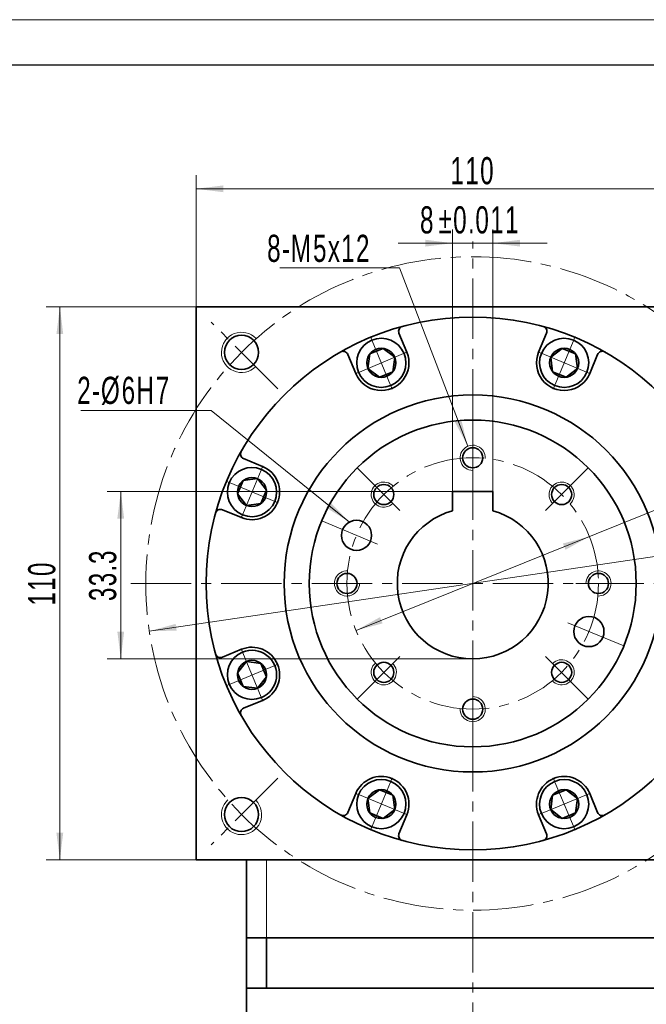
# Model space of a CAD drawing. Header units: millimetres. Extents: x -423 to 339, y -173 to 406.
# Tile 4 of 5: x -61 to 64, y 169 to 365. Entities that reach past the tile are written whole.
import ezdxf

# ---------------------------------------------------------------- set-up
doc = ezdxf.new("R2010")
doc.units = ezdxf.units.MM
doc.set_wipeout_variables(frame=1)
doc.linetypes.add('点画线', pattern=[18, 12, -2, 2, -2])
doc.layers.get('0').update_dxf_attribs({"lineweight": 35})
for name, color, linetype, lineweight in [('7标注层', 4, 'Continuous', 18), ('EB0', 7, 'Continuous', 35), ('中心线层', 1, '点画线', 18), ('图框_外框线', 7, 'Continuous', 18), ('尺寸线层', 3, 'Continuous', 18), ('粗实线层', 7, 'Continuous', 35)]:
    doc.layers.add(name, color=color, linetype=linetype, lineweight=lineweight)
doc.styles.add('标准', font='txt', dxfattribs={"width": 0.667})
doc.dimstyles.new('a4-1-1', dxfattribs={"dimtxt": 3, "dimasz": 3, "dimexe": 1.5, "dimexo": 0, "dimgap": 0.5, "dimtad": 1, "dimdec": 3, "dimdsep": 46, "dimtxsty": '标准', "dimblk": '_CAXARROW', "dimcen": 0, "dimdle": 6, "dimazin": 2, "dimtfac": 0.707107, "dimtdec": 3, "dimtix": 1, "dimtmove": 2, "dimatfit": 3, "dimfxl": 0, "dimfrac": 2, "dimtolj": 1, "dimarcsym": 0})

# ---------------------------------------------------------------- blocks, each defined once
blk = doc.blocks.new('*X23')
at = {"layer": '尺寸线层', "linetype": 'Continuous'}
for points in [[(-25.79, 331.56), (-20.39, 332.23), (-20.39, 330.88)], [(84.21, 331.56), (78.81, 332.23), (78.81, 330.88)]]:
    blk.add_hatch(color=0, dxfattribs=at).paths.add_polyline_path(points, flags=0)
at = {"layer": '尺寸线层', "color": 0, "linetype": 'Continuous'}
for p, q in [((-25.79, 308.06), (-25.79, 334.26)), ((84.21, 308.06), (84.21, 334.26)), ((-25.79, 331.56), (84.21, 331.56))]:
    blk.add_line(p, q, dxfattribs=at)
at = {"layer": '尺寸线层', "color": 0, "insert": (29.21, 335.13), "char_height": 5.4, "width": 14.3527, "attachment_point": 5, "line_spacing_factor": 1.15057, "style": '标准'}
blk.add_mtext('\\T1.1;110', dxfattribs=at)
blk = doc.blocks.new('_CAXARROW')
blk.add_hatch(color=0).paths.add_polyline_path([(0, 0), (-1, 0.125), (-1, -0.125)], flags=0)
blk = doc.blocks.new('*X24')
at = {"layer": '尺寸线层', "linetype": 'Continuous'}
for points in [[(-52.87, 308.06), (-53.55, 302.66), (-52.2, 302.66)], [(-52.87, 198.06), (-53.55, 203.46), (-52.2, 203.46)]]:
    blk.add_hatch(color=0, dxfattribs=at).paths.add_polyline_path(points, flags=0)
at = {"layer": '尺寸线层', "color": 0, "linetype": 'Continuous'}
for p, q in [((-25.79, 308.06), (-55.57, 308.06)), ((-52.87, 198.06), (-52.87, 308.06)), ((-25.79, 198.06), (-55.57, 198.06))]:
    blk.add_line(p, q, dxfattribs=at)
at = {"layer": '尺寸线层', "color": 0, "insert": (-56.44, 253.06), "char_height": 5.4, "width": 14.3527, "attachment_point": 5, "rotation": 90, "line_spacing_factor": 1.15057, "style": '标准'}
blk.add_mtext('\\T1.1;110', dxfattribs=at)
blk = doc.blocks.new('*X25')
at = {"layer": '尺寸线层', "linetype": 'Continuous'}
blk.add_hatch(color=0, dxfattribs=at).paths.add_polyline_path([(32.87, -22.21), (28.25, -19.35), (29.09, -18.3)], flags=0)
at = {"layer": '尺寸线层', "color": 0}
for p, q in [((0, 0), (-20.55, 0)), ((5.35, 0), (0, 0)), ((0, 0), (0, 0))]:
    blk.add_line(p, q, dxfattribs=at)
at = {"layer": '尺寸线层', "color": 0, "linetype": 'Continuous'}
blk.add_line((32.87, -22.21), (5.35, 0), dxfattribs=at)
at = {"layer": '尺寸线层', "color": 0, "insert": (-2.7, 1.08), "char_height": 5.4, "width": 35.7065, "attachment_point": 9, "line_spacing_factor": 1.15057, "style": '标准'}
blk.add_mtext('\\T1.1;2-%%C6H7', dxfattribs=at)
blk = doc.blocks.new('*X26')
at = {"layer": '尺寸线层', "linetype": 'Continuous'}
for points in [[(93.51, 262.55), (88.27, 261.1), (88.07, 262.43)], [(-35.09, 243.56), (-29.65, 243.68), (-29.85, 245.02)]]:
    blk.add_hatch(color=0, dxfattribs=at).paths.add_polyline_path(points, flags=0)
at = {"layer": '尺寸线层', "color": 0, "linetype": 'Continuous'}
blk.add_line((110.67, 265.09), (-35.09, 243.56), dxfattribs=at)
at = {"layer": '尺寸线层', "color": 0, "insert": (104.28, 268), "char_height": 5.4, "width": 23.5733, "attachment_point": 5, "rotation": 8.4015, "line_spacing_factor": 1.15057, "style": '标准'}
blk.add_mtext('\\T1.1;%%C130', dxfattribs=at)
blk = doc.blocks.new('*X29')
at = {"layer": '尺寸线层', "linetype": 'Continuous'}
blk.add_hatch(color=0, dxfattribs=at).paths.add_polyline_path([(16.58, -35.51), (14.02, -30.71), (15.28, -30.23)], flags=0)
at = {"layer": '尺寸线层', "color": 0}
for p, q in [((0, 0), (-20.76, 0)), ((3, 0), (0, 0)), ((0, 0), (0, 0))]:
    blk.add_line(p, q, dxfattribs=at)
at = {"layer": '尺寸线层', "color": 0, "linetype": 'Continuous'}
blk.add_line((16.58, -35.51), (3, 0), dxfattribs=at)
at = {"layer": '尺寸线层', "color": 0, "insert": (-2.7, 1.08), "char_height": 5.4, "width": 36.127, "attachment_point": 9, "line_spacing_factor": 1.15057, "style": '标准'}
blk.add_mtext('\\T1.1;8-M5x12', dxfattribs=at)
blk = doc.blocks.new('*X31')
at = {"layer": '中心线层', "linetype": '点画线', "lineweight": 18}
for p, q in [((0, -5.64), (0, 5.64)), ((-5.64, 0), (5.64, 0))]:
    blk.add_line(p, q, dxfattribs=at)
at = {"layer": '粗实线层'}
for p, q in [((-2.89, 0), (-1.44, 2.5)), ((-1.44, 2.5), (1.44, 2.5)), ((2.89, 0), (1.44, 2.5)), ((2.89, 0), (1.44, 2.5)), ((-2.89, 0), (-1.44, -2.5)), ((2.89, 0), (1.44, -2.5)), ((-1.44, -2.5), (1.44, -2.5))]:
    blk.add_line(p, q, dxfattribs=at)
blk.add_circle((0, 0), 2.89, dxfattribs=at)
for start, end in [(0, 180), (180, 360)]:
    blk.add_arc((0, 0), 4.89, start, end, dxfattribs=at)
blk = doc.blocks.new('*X32')
at = {"layer": '尺寸线层', "linetype": 'Continuous'}
for points in [[(52.4, 262.39), (47.64, 259.75), (47.14, 261)], [(6.02, 243.72), (11.28, 245.11), (10.78, 246.36)]]:
    blk.add_hatch(color=0, dxfattribs=at).paths.add_polyline_path(points, flags=0)
at = {"layer": '尺寸线层', "color": 0, "linetype": 'Continuous'}
blk.add_line((103.23, 282.86), (6.02, 243.72), dxfattribs=at)
at = {"layer": '尺寸线层', "color": 0, "insert": (97.61, 284.7), "char_height": 5.4, "width": 18.0908, "attachment_point": 5, "rotation": 21.9295, "line_spacing_factor": 1.15057, "style": '标准'}
blk.add_mtext('\\T1.1;%%C50', dxfattribs=at)
blk = doc.blocks.new('*X35')
at = {"layer": '尺寸线层', "color": 0, "char_height": 5.4, "attachment_point": 1, "line_spacing_factor": 1.15057, "style": '标准'}
for s, insert, width in [('\\T1.1;8', (18.73, 328.08), 83.8371), ('\\T1.1;%%P0.011', (22.41, 328.08), 74.7617)]:
    blk.add_mtext(s, dxfattribs=dict(at, insert=insert, width=width))
blk = doc.blocks.new('*X34')
at = {"layer": '尺寸线层', "linetype": 'Continuous'}
for points in [[(25.21, 320.74), (19.81, 320.07), (19.81, 321.42)], [(33.21, 320.74), (38.61, 320.07), (38.61, 321.42)]]:
    blk.add_hatch(color=0, dxfattribs=at).paths.add_polyline_path(points, flags=0)
at = {"layer": '尺寸线层', "color": 0, "linetype": 'Continuous'}
for p, q in [((25.21, 271.36), (25.21, 323.44)), ((33.21, 271.36), (33.21, 323.44)), ((44.01, 320.74), (14.41, 320.74))]:
    blk.add_line(p, q, dxfattribs=at)
at = {"layer": '尺寸线层', "color": 0}
blk.add_blockref('*X35', (0, 0), dxfattribs=at)
blk = doc.blocks.new('*X36')
at = {"layer": '尺寸线层', "linetype": 'Continuous'}
for points in [[(-40.76, 271.36), (-40.09, 265.96), (-41.44, 265.96)], [(-40.76, 238.06), (-40.09, 243.46), (-41.44, 243.46)]]:
    blk.add_hatch(color=0, dxfattribs=at).paths.add_polyline_path(points, flags=0)
at = {"layer": '尺寸线层', "color": 0, "linetype": 'Continuous'}
for p, q in [((25.21, 271.36), (-43.46, 271.36)), ((-40.76, 271.36), (-40.76, 238.06)), ((29.21, 238.06), (-43.46, 238.06))]:
    blk.add_line(p, q, dxfattribs=at)
at = {"layer": '尺寸线层', "color": 0, "insert": (-44.33, 254.71), "char_height": 5.4, "width": 19.5626, "attachment_point": 5, "rotation": 90, "line_spacing_factor": 1.15057, "style": '标准'}
blk.add_mtext('\\T1.1;33.3', dxfattribs=at)

msp = doc.modelspace()

# ---------------------------------------------------------------- linework, layer by layer
at = {"layer": '7标注层'}
msp.add_line((-11.7911, 182.5568), (-11.7911, 198.0568), dxfattribs=at)
at = {"layer": 'EB0'}
for p, q in [((74.2089, 182.5568), (-15.7911, 182.5568)), ((-15.7911, 182.5568), (-15.7911, 172.5568)), ((-11.7911, 182.5568), (-11.7911, 172.5568)), ((-15.7911, 172.5568), (-15.7911, 138.0568)), ((74.2089, 172.5568), (-15.7911, 172.5568))]:
    msp.add_line(p, q, dxfattribs=at)
at = {"layer": '中心线层'}
for p, q in [((29.2089, 49.696), (29.2089, 321.0568)), ((-9.5111, 291.7768), (-22.7872, 305.0529)), ((29.2089, 285.5568), (29.2089, 271.8718)), ((6.228, 276.0377), (15.9047, 266.361)), ((52.1899, 276.0377), (42.5132, 266.361)), ((-0.8172, 265.494), (11.8261, 260.257)), ((-38.7911, 253.0568), (97.2089, 253.0568)), ((61.7089, 253.0568), (48.0239, 253.0568)), ((59.235, 240.6196), (46.5917, 245.8566)), ((6.228, 230.0758), (15.9047, 239.7525)), ((52.1899, 230.0758), (42.5132, 239.7525)), ((29.2089, 220.5568), (29.2089, 234.2418)), ((-9.5111, 214.3368), (-22.7872, 201.0606)), ((-9.5111, 214.3368), (-22.7872, 201.0606))]:
    msp.add_line(p, q, dxfattribs=at)
for radius in [65, 25]:
    msp.add_circle((29.2089, 253.0568), radius, dxfattribs=at)
at = {"layer": '图框_外框线', "color": 3}
msp.add_lwpolyline([(-423.0173, -173.006), (338.0754, -173.006), (338.0754, 365.1952), (-423.0173, 365.1952)], close=True, dxfattribs=at)
at = {"layer": '图框_外框线', "color": 3, "lineweight": 25}
msp.add_lwpolyline([(-377.7141, -163.9454), (329.0148, -163.9454), (329.0148, 356.1346), (-377.7141, 356.1346)], close=True, dxfattribs=at)
at = {"layer": '粗实线层'}
for p, q in [((-25.7911, 198.0568), (-25.7911, 308.0568)), ((-25.7911, 308.0568), (84.2089, 308.0568)), ((16.1128, 299.0458), (14.5468, 302.8265)), ((42.3051, 299.0458), (43.8711, 302.8265)), ((5.9501, 294.8363), (4.3841, 298.6169)), ((52.4677, 294.8363), (54.0337, 298.6169)), ((-12.5706, 276.3156), (-16.3512, 277.8816)), ((33.2089, 271.3568), (25.2089, 271.3568)), ((25.2089, 271.3568), (25.2089, 267.5136)), ((33.2089, 271.3568), (33.2089, 267.5136)), ((-16.7801, 266.1529), (-20.5608, 267.7189)), ((-16.7801, 239.9606), (-20.5608, 238.3946)), ((-12.5706, 229.798), (-16.3512, 228.232)), ((5.9501, 211.2772), (4.3841, 207.4966)), ((52.4677, 211.2772), (54.0337, 207.4966)), ((16.1128, 207.0677), (14.5468, 203.2871)), ((42.3051, 207.0677), (43.8711, 203.2871)), ((84.2089, 198.0568), (-25.7911, 198.0568)), ((-15.7911, 182.5568), (-15.7911, 198.0568))]:
    msp.add_line(p, q, dxfattribs=at)
for centre, radius in [((29.2089, 253.0568), 53), ((-16.753, 299.0187), 3.4), ((29.2089, 253.0568), 37.5), ((29.2089, 253.0568), 32.5), ((29.2089, 278.0568), 2), ((11.5313, 270.7344), 2), ((46.8866, 270.7344), 2), ((4.2089, 253.0568), 2), ((54.2089, 253.0568), 2), ((11.5313, 235.3791), 2), ((46.8866, 235.3791), 2), ((29.2089, 228.0568), 2), ((-16.753, 207.0948), 3.4), ((-16.753, 207.0948), 3.4)]:
    msp.add_circle(centre, radius, dxfattribs=at)
at = {"layer": '粗实线层', "color": 4}
for centre in [(6.1119, 262.6239), (52.3059, 243.4897)]:
    msp.add_circle(centre, 3, dxfattribs=at)
at = {"layer": '粗实线层'}
for centre, radius, start, end in [((15.4707, 303.2091), 1, 105.319165, 202.500034), ((42.9472, 303.2091), 1, 337.499966, 74.680835), ((3.4603, 298.2343), 1, 22.499966, 119.680835), ((11.0315, 296.941), 5.5, 202.5, 22.5), ((47.3864, 296.941), 5.5, 157.5, 337.5), ((54.9576, 298.2343), 1, 60.319165, 157.500034), ((-15.9686, 278.8054), 1, 150.319165, 247.500034), ((-14.6753, 271.2342), 5.5, 247.5, 67.5), ((-20.9434, 266.795), 1, 67.499966, 164.680835), ((29.2089, 253.0568), 15, 105.46601, 74.53399), ((-20.9434, 239.3185), 1, 195.319165, 292.500034), ((-14.6753, 234.8793), 5.5, 292.5, 112.5), ((-15.9686, 227.3081), 1, 112.499966, 209.680835), ((11.0315, 209.1725), 5.5, 337.5, 157.5), ((47.3864, 209.1725), 5.5, 22.5, 202.5), ((3.4603, 207.8793), 1, 240.319165, 337.500034), ((54.9576, 207.8793), 1, 202.499966, 299.680835), ((15.4707, 202.9044), 1, 157.499966, 254.680835), ((42.9472, 202.9044), 1, 285.319165, 22.500034)]:
    msp.add_arc(centre, radius, start, end, dxfattribs=at)
at = {"layer": '粗实线层', "lineweight": 18}
for centre, radius, start, end in [((-16.753, 299.0187), 4, 43.236775, 315), ((29.2089, 278.0568), 2.5, 357.134016, 270), ((11.5313, 270.7344), 2.5, 42.134016, 315), ((46.8866, 270.7344), 2.5, 312.134016, 225), ((4.2089, 253.0568), 2.5, 87.134016, 360), ((54.2089, 253.0568), 2.5, 267.134016, 180), ((11.5313, 235.3791), 2.5, 132.134016, 45), ((46.8866, 235.3791), 2.5, 222.134016, 135), ((29.2089, 228.0568), 2.5, 177.134016, 90), ((-16.753, 207.0948), 4, 133.236775, 45), ((-16.753, 207.0948), 4, 133.236775, 45)]:
    msp.add_arc(centre, radius, start, end, dxfattribs=at)

# ---------------------------------------------------------------- block references
at = {"layer": '尺寸线层'}
for name, p in [('*X29', (11.648, 315.8651)), ('*X25', (-28.1692, 287.4851))]:
    msp.add_blockref(name, p, dxfattribs=at)

# ---------------------------------------------------------------- dimensions: what is measured, and where the dimension line sits
dim = msp.add_linear_dim(base=(84.2089, 331.5564), p1=(-25.7911, 308.0568), p2=(84.2089, 308.0568), dimstyle='a4-1-1', override={"dimsah": 1, "dimtfill": 1, "dimtzin": 8}, dxfattribs=at)
dim.commit()
dim.dimension.update_dxf_attribs({"geometry": '*X23', "text_midpoint": (29.2089, 335.1272)})
dim = msp.add_linear_dim(base=(-52.8735, 308.0568), p1=(-25.7911, 198.0568), p2=(-25.7911, 308.0568), angle=90, dimstyle='a4-1-1', override={"dimsah": 1, "dimtfill": 1, "dimtzin": 8}, dxfattribs=at)
dim.commit()
dim.dimension.update_dxf_attribs({"geometry": '*X24', "text_midpoint": (-56.4443, 253.0568)})
dim = msp.add_diameter_dim_2p(p1=(-35.0935, 243.5597), p2=(93.5114, 262.5538), dimstyle='a4-1-1', override={"dimpost": '%%C<>', "dimsah": 1, "dimtfill": 1, "dimtzin": 8}, dxfattribs=at)
dim.commit()
dim.dimension.update_dxf_attribs({"geometry": '*X26', "text_midpoint": (104.8408, 264.2271), "dimtype": 163})

# ---------------------------------------------------------------- next in the draw order: wipeouts: each hides what was drawn before it
for points in [[(15.5492, 298.8124), (15.5387, 298.8377), (15.5279, 298.863), (15.5171, 298.8883), (15.506, 298.9134), (15.4949, 298.9385), (15.4836, 298.9636), (15.4722, 298.9886), (15.4606, 299.0135), (15.4489, 299.0383), (15.437, 299.0631), (15.425, 299.0879), (15.4129, 299.1125), (15.4006, 299.1371), (15.3882, 299.1616), (15.3757, 299.186), (15.363, 299.2104), (15.3502, 299.2347), (15.3372, 299.259), (15.3241, 299.2831), (15.3109, 299.3072), (15.2975, 299.3312), (15.284, 299.3551), (15.2704, 299.379), (15.2566, 299.4028), (15.2427, 299.4265), (15.2287, 299.4501), (15.2145, 299.4736), (15.2002, 299.4971), (15.1858, 299.5205), (15.1713, 299.5438), (15.1713, 299.5438), (15.0451, 299.7344), (14.9102, 299.9189), (14.7668, 300.0968), (14.6153, 300.2679), (14.456, 300.4317), (14.2891, 300.5879), (14.1152, 300.7362), (13.9345, 300.8761), (13.7474, 301.0074), (13.5545, 301.1299), (13.356, 301.2432), (13.1524, 301.3471), (12.9443, 301.4414), (12.7319, 301.5259), (12.5158, 301.6003), (12.2965, 301.6646), (12.0744, 301.7185), (11.8501, 301.762), (11.6239, 301.795), (11.3965, 301.8174), (11.1682, 301.8291), (10.9397, 301.8302), (10.7113, 301.8206), (10.4837, 301.8003), (10.2573, 301.7694), (10.0325, 301.7279), (9.8099, 301.676), (9.59, 301.6138), (9.3733, 301.5413), (9.1601, 301.4588), (9.1601, 301.4588), (8.9511, 301.3664), (8.7466, 301.2644), (8.5471, 301.1529), (8.353, 301.0323), (8.1648, 300.9026), (7.9828, 300.7644), (7.8075, 300.6177), (7.6392, 300.4631), (7.4784, 300.3007), (7.3253, 300.1311), (7.1803, 299.9544), (7.0437, 299.7712), (6.9158, 299.5818), (6.7969, 299.3866), (6.6873, 299.186), (6.5871, 298.9806), (6.4967, 298.7707), (6.4161, 298.5569), (6.3457, 298.3394), (6.2855, 298.119), (6.2356, 297.8959), (6.1962, 297.6708), (6.1674, 297.4441), (6.1492, 297.2163), (6.1417, 296.9879), (6.1448, 296.7593), (6.1587, 296.5312), (6.1831, 296.304), (6.2182, 296.0781), (6.2638, 295.8542), (6.2638, 295.8542), (6.27, 295.8274), (6.2763, 295.8007), (6.2828, 295.774), (6.2894, 295.7473), (6.2962, 295.7207), (6.3031, 295.6941), (6.3102, 295.6676), (6.3174, 295.6411), (6.3248, 295.6146), (6.3323, 295.5882), (6.34, 295.5618), (6.3478, 295.5354), (6.3558, 295.5091), (6.3639, 295.4829), (6.3722, 295.4567), (6.3806, 295.4305), (6.3892, 295.4044), (6.3979, 295.3784), (6.4067, 295.3524), (6.4157, 295.3264), (6.4249, 295.3005), (6.4342, 295.2746), (6.4436, 295.2488), (6.4532, 295.2231), (6.4629, 295.1974), (6.4728, 295.1717), (6.4828, 295.1461), (6.493, 295.1206), (6.5033, 295.0951), (6.5137, 295.0697), (6.5137, 295.0697), (6.6178, 294.8358), (6.7341, 294.6077), (6.8621, 294.386), (7.0015, 294.1713), (7.152, 293.9642), (7.3131, 293.7652), (7.4844, 293.575), (7.6654, 293.394), (7.8557, 293.2227), (8.0546, 293.0615), (8.2617, 292.9111), (8.4765, 292.7716), (8.6982, 292.6436), (8.9263, 292.5274), (9.1601, 292.4233), (9.3992, 292.3315), (9.6426, 292.2524), (9.8899, 292.1862), (10.1403, 292.1329), (10.3932, 292.0929), (10.6478, 292.0661), (10.9035, 292.0527), (11.1595, 292.0527), (11.4151, 292.0661), (11.6697, 292.0929), (11.9226, 292.1329), (12.173, 292.1862), (12.4203, 292.2524), (12.6638, 292.3315), (12.9028, 292.4233), (12.9028, 292.4233), (13.1367, 292.5274), (13.3648, 292.6436), (13.5865, 292.7716), (13.8012, 292.9111), (14.0083, 293.0615), (14.2073, 293.2227), (14.3975, 293.394), (14.5785, 293.575), (14.7499, 293.7652), (14.911, 293.9642), (15.0614, 294.1713), (15.2009, 294.386), (15.3289, 294.6077), (15.4451, 294.8358), (15.5492, 295.0697), (15.641, 295.3087), (15.7201, 295.5522), (15.7864, 295.7995), (15.8396, 296.0499), (15.8796, 296.3028), (15.9064, 296.5574), (15.9198, 296.813), (15.9198, 297.069), (15.9064, 297.3247), (15.8796, 297.5793), (15.8396, 297.8322), (15.7864, 298.0826), (15.7201, 298.3299), (15.641, 298.5734)], [(51.9042, 295.0697), (51.9146, 295.0951), (51.9249, 295.1206), (51.9351, 295.1461), (51.9451, 295.1717), (51.9549, 295.1974), (51.9647, 295.2231), (51.9743, 295.2488), (51.9837, 295.2746), (51.993, 295.3005), (52.0021, 295.3264), (52.0111, 295.3524), (52.02, 295.3784), (52.0287, 295.4044), (52.0373, 295.4305), (52.0457, 295.4567), (52.0539, 295.4829), (52.0621, 295.5091), (52.07, 295.5354), (52.0778, 295.5618), (52.0855, 295.5882), (52.093, 295.6146), (52.1004, 295.6411), (52.1077, 295.6676), (52.1147, 295.6941), (52.1217, 295.7207), (52.1285, 295.7473), (52.1351, 295.774), (52.1416, 295.8007), (52.1479, 295.8274), (52.1541, 295.8542), (52.1541, 295.8542), (52.1997, 296.0781), (52.2347, 296.304), (52.2592, 296.5312), (52.273, 296.7593), (52.2762, 296.9879), (52.2686, 297.2163), (52.2505, 297.4441), (52.2216, 297.6708), (52.1823, 297.8959), (52.1324, 298.119), (52.0722, 298.3394), (52.0017, 298.5569), (51.9212, 298.7707), (51.8307, 298.9806), (51.7306, 299.186), (51.621, 299.3866), (51.5021, 299.5818), (51.3742, 299.7712), (51.2376, 299.9544), (51.0926, 300.1311), (50.9395, 300.3007), (50.7786, 300.4631), (50.6104, 300.6177), (50.4351, 300.7644), (50.2531, 300.9026), (50.0649, 301.0323), (49.8708, 301.1529), (49.6713, 301.2644), (49.4668, 301.3664), (49.2577, 301.4588), (49.2577, 301.4588), (49.0446, 301.5413), (48.8278, 301.6138), (48.6079, 301.676), (48.3854, 301.7279), (48.1606, 301.7694), (47.9342, 301.8003), (47.7065, 301.8206), (47.4782, 301.8302), (47.2496, 301.8291), (47.0214, 301.8174), (46.794, 301.795), (46.5678, 301.762), (46.3434, 301.7185), (46.1214, 301.6646), (45.902, 301.6003), (45.686, 301.5259), (45.4736, 301.4414), (45.2654, 301.3471), (45.0619, 301.2432), (44.8634, 301.1299), (44.6704, 301.0074), (44.4834, 300.8761), (44.3027, 300.7362), (44.1287, 300.5879), (43.9619, 300.4317), (43.8025, 300.2679), (43.651, 300.0968), (43.5076, 299.9189), (43.3727, 299.7344), (43.2466, 299.5438), (43.2466, 299.5438), (43.2321, 299.5205), (43.2176, 299.4971), (43.2033, 299.4736), (43.1892, 299.4501), (43.1751, 299.4265), (43.1612, 299.4028), (43.1475, 299.379), (43.1338, 299.3551), (43.1203, 299.3312), (43.107, 299.3072), (43.0937, 299.2831), (43.0807, 299.259), (43.0677, 299.2347), (43.0549, 299.2104), (43.0422, 299.186), (43.0297, 299.1616), (43.0172, 299.1371), (43.005, 299.1125), (42.9928, 299.0879), (42.9808, 299.0631), (42.969, 299.0383), (42.9573, 299.0135), (42.9457, 298.9886), (42.9343, 298.9636), (42.923, 298.9385), (42.9118, 298.9134), (42.9008, 298.8883), (42.8899, 298.863), (42.8792, 298.8377), (42.8686, 298.8124), (42.8686, 298.8124), (42.7769, 298.5734), (42.6978, 298.3299), (42.6315, 298.0826), (42.5783, 297.8322), (42.5382, 297.5793), (42.5115, 297.3247), (42.4981, 297.069), (42.4981, 296.813), (42.5115, 296.5574), (42.5382, 296.3028), (42.5783, 296.0499), (42.6315, 295.7995), (42.6978, 295.5522), (42.7769, 295.3087), (42.8686, 295.0697), (42.9728, 294.8358), (43.089, 294.6077), (43.217, 294.386), (43.3564, 294.1713), (43.5069, 293.9642), (43.668, 293.7652), (43.8393, 293.575), (44.0203, 293.394), (44.2106, 293.2227), (44.4096, 293.0615), (44.6167, 292.9111), (44.8314, 292.7716), (45.0531, 292.6436), (45.2812, 292.5274), (45.5151, 292.4233), (45.5151, 292.4233), (45.7541, 292.3315), (45.9976, 292.2524), (46.2448, 292.1862), (46.4953, 292.1329), (46.7481, 292.0929), (47.0027, 292.0661), (47.2584, 292.0527), (47.5144, 292.0527), (47.7701, 292.0661), (48.0247, 292.0929), (48.2775, 292.1329), (48.5279, 292.1862), (48.7752, 292.2524), (49.0187, 292.3315), (49.2577, 292.4233), (49.4916, 292.5274), (49.7197, 292.6436), (49.9414, 292.7716), (50.1561, 292.9111), (50.3632, 293.0615), (50.5622, 293.2227), (50.7524, 293.394), (50.9335, 293.575), (51.1048, 293.7652), (51.2659, 293.9642), (51.4164, 294.1713), (51.5558, 294.386), (51.6838, 294.6077), (51.8, 294.8358)], [(-12.804, 275.752), (-12.8294, 275.7624), (-12.8549, 275.7727), (-12.8804, 275.7829), (-12.906, 275.7929), (-12.9317, 275.8028), (-12.9574, 275.8125), (-12.9831, 275.8221), (-13.0089, 275.8315), (-13.0348, 275.8408), (-13.0607, 275.85), (-13.0867, 275.859), (-13.1127, 275.8678), (-13.1387, 275.8765), (-13.1648, 275.8851), (-13.191, 275.8935), (-13.2172, 275.9018), (-13.2434, 275.9099), (-13.2697, 275.9179), (-13.2961, 275.9257), (-13.3225, 275.9334), (-13.3489, 275.9409), (-13.3754, 275.9483), (-13.4019, 275.9555), (-13.4284, 275.9626), (-13.455, 275.9695), (-13.4816, 275.9763), (-13.5083, 275.9829), (-13.535, 275.9894), (-13.5617, 275.9957), (-13.5885, 276.0019), (-13.5885, 276.0019), (-13.8125, 276.0475), (-14.0383, 276.0826), (-14.2655, 276.107), (-14.4936, 276.1209), (-14.7222, 276.124), (-14.9506, 276.1165), (-15.1784, 276.0983), (-15.4051, 276.0695), (-15.6302, 276.0301), (-15.8533, 275.9802), (-16.0737, 275.92), (-16.2912, 275.8496), (-16.505, 275.769), (-16.7149, 275.6786), (-16.9204, 275.5784), (-17.1209, 275.4688), (-17.3161, 275.3499), (-17.5055, 275.222), (-17.6887, 275.0854), (-17.8654, 274.9404), (-18.035, 274.7873), (-18.1974, 274.6265), (-18.352, 274.4582), (-18.4987, 274.2829), (-18.6369, 274.1009), (-18.7666, 273.9127), (-18.8872, 273.7186), (-18.9987, 273.5191), (-19.1007, 273.3146), (-19.1931, 273.1056), (-19.1931, 273.1056), (-19.2756, 272.8924), (-19.3481, 272.6757), (-19.4103, 272.4558), (-19.4622, 272.2332), (-19.5037, 272.0084), (-19.5346, 271.782), (-19.5549, 271.5544), (-19.5645, 271.326), (-19.5634, 271.0975), (-19.5517, 270.8692), (-19.5293, 270.6418), (-19.4963, 270.4156), (-19.4528, 270.1913), (-19.3989, 269.9692), (-19.3346, 269.7499), (-19.2602, 269.5338), (-19.1757, 269.3214), (-19.0814, 269.1132), (-18.9775, 268.9097), (-18.8642, 268.7112), (-18.7417, 268.5183), (-18.6104, 268.3312), (-18.4705, 268.1505), (-18.3222, 267.9766), (-18.166, 267.8097), (-18.0022, 267.6504), (-17.8311, 267.4988), (-17.6532, 267.3555), (-17.4687, 267.2206), (-17.2781, 267.0944), (-17.2781, 267.0944), (-17.2548, 267.0799), (-17.2314, 267.0655), (-17.2079, 267.0512), (-17.1844, 267.037), (-17.1608, 267.023), (-17.1371, 267.0091), (-17.1133, 266.9953), (-17.0894, 266.9817), (-17.0655, 266.9682), (-17.0415, 266.9548), (-17.0174, 266.9416), (-16.9933, 266.9285), (-16.969, 266.9155), (-16.9447, 266.9027), (-16.9204, 266.89), (-16.8959, 266.8775), (-16.8714, 266.8651), (-16.8468, 266.8528), (-16.8222, 266.8407), (-16.7974, 266.8287), (-16.7726, 266.8168), (-16.7478, 266.8051), (-16.7229, 266.7935), (-16.6979, 266.7821), (-16.6728, 266.7708), (-16.6477, 266.7597), (-16.6226, 266.7486), (-16.5973, 266.7378), (-16.572, 266.727), (-16.5467, 266.7165), (-16.5467, 266.7165), (-16.3077, 266.6247), (-16.0642, 266.5456), (-15.8169, 266.4793), (-15.5665, 266.4261), (-15.3136, 266.3861), (-15.059, 266.3593), (-14.8034, 266.3459), (-14.5473, 266.3459), (-14.2917, 266.3593), (-14.0371, 266.3861), (-13.7842, 266.4261), (-13.5338, 266.4793), (-13.2865, 266.5456), (-13.043, 266.6247), (-12.804, 266.7165), (-12.5701, 266.8206), (-12.342, 266.9368), (-12.1203, 267.0648), (-11.9056, 267.2043), (-11.6985, 267.3547), (-11.4995, 267.5158), (-11.3093, 267.6871), (-11.1283, 267.8682), (-10.957, 268.0584), (-10.7958, 268.2574), (-10.6454, 268.4645), (-10.5059, 268.6792), (-10.3779, 268.9009), (-10.2617, 269.129), (-10.1576, 269.3629), (-10.1576, 269.3629), (-10.0658, 269.6019), (-9.9867, 269.8454), (-9.9205, 270.0927), (-9.8672, 270.3431), (-9.8272, 270.596), (-9.8004, 270.8506), (-9.787, 271.1062), (-9.787, 271.3622), (-9.8004, 271.6179), (-9.8272, 271.8725), (-9.8672, 272.1254), (-9.9205, 272.3758), (-9.9867, 272.6231), (-10.0658, 272.8665), (-10.1576, 273.1056), (-10.2617, 273.3394), (-10.3779, 273.5675), (-10.5059, 273.7892), (-10.6454, 274.004), (-10.7958, 274.2111), (-10.957, 274.41), (-11.1283, 274.6003), (-11.3093, 274.7813), (-11.4995, 274.9526), (-11.6985, 275.1137), (-11.9056, 275.2642), (-12.1203, 275.4036), (-12.342, 275.5316), (-12.5701, 275.6479)], [(-16.5467, 239.3971), (-16.572, 239.3865), (-16.5973, 239.3758), (-16.6226, 239.3649), (-16.6477, 239.3539), (-16.6728, 239.3427), (-16.6979, 239.3314), (-16.7229, 239.32), (-16.7478, 239.3084), (-16.7726, 239.2967), (-16.7974, 239.2849), (-16.8222, 239.2729), (-16.8468, 239.2607), (-16.8714, 239.2485), (-16.8959, 239.236), (-16.9204, 239.2235), (-16.9447, 239.2108), (-16.969, 239.198), (-16.9933, 239.185), (-17.0174, 239.172), (-17.0415, 239.1587), (-17.0655, 239.1454), (-17.0894, 239.1319), (-17.1133, 239.1182), (-17.1371, 239.1045), (-17.1608, 239.0906), (-17.1844, 239.0765), (-17.2079, 239.0624), (-17.2314, 239.0481), (-17.2548, 239.0336), (-17.2781, 239.0191), (-17.2781, 239.0191), (-17.4687, 238.893), (-17.6532, 238.7581), (-17.8311, 238.6147), (-18.0022, 238.4632), (-18.166, 238.3038), (-18.3222, 238.137), (-18.4705, 237.963), (-18.6104, 237.7823), (-18.7417, 237.5953), (-18.8642, 237.4023), (-18.9775, 237.2038), (-19.0814, 237.0003), (-19.1757, 236.7921), (-19.2602, 236.5797), (-19.3346, 236.3637), (-19.3989, 236.1443), (-19.4528, 235.9223), (-19.4963, 235.6979), (-19.5293, 235.4717), (-19.5517, 235.2443), (-19.5634, 235.0161), (-19.5645, 234.7875), (-19.5549, 234.5592), (-19.5346, 234.3315), (-19.5037, 234.1051), (-19.4622, 233.8803), (-19.4103, 233.6578), (-19.3481, 233.4379), (-19.2756, 233.2211), (-19.1931, 233.008), (-19.1931, 233.008), (-19.1007, 232.7989), (-18.9987, 232.5944), (-18.8872, 232.3949), (-18.7666, 232.2008), (-18.6369, 232.0126), (-18.4987, 231.8306), (-18.352, 231.6553), (-18.1974, 231.4871), (-18.035, 231.3262), (-17.8654, 231.1731), (-17.6887, 231.0281), (-17.5055, 230.8915), (-17.3161, 230.7636), (-17.1209, 230.6447), (-16.9204, 230.5351), (-16.7149, 230.435), (-16.505, 230.3445), (-16.2912, 230.264), (-16.0737, 230.1935), (-15.8533, 230.1333), (-15.6302, 230.0834), (-15.4051, 230.0441), (-15.1784, 230.0152), (-14.9506, 229.9971), (-14.7222, 229.9895), (-14.4936, 229.9927), (-14.2655, 230.0065), (-14.0383, 230.031), (-13.8125, 230.066), (-13.5885, 230.1116), (-13.5885, 230.1116), (-13.5617, 230.1178), (-13.535, 230.1241), (-13.5083, 230.1306), (-13.4816, 230.1372), (-13.455, 230.144), (-13.4284, 230.151), (-13.4019, 230.158), (-13.3754, 230.1653), (-13.3489, 230.1726), (-13.3225, 230.1802), (-13.2961, 230.1879), (-13.2697, 230.1957), (-13.2434, 230.2036), (-13.2172, 230.2118), (-13.191, 230.22), (-13.1648, 230.2284), (-13.1387, 230.237), (-13.1127, 230.2457), (-13.0867, 230.2546), (-13.0607, 230.2636), (-13.0348, 230.2727), (-13.0089, 230.282), (-12.9831, 230.2914), (-12.9574, 230.301), (-12.9317, 230.3107), (-12.906, 230.3206), (-12.8804, 230.3306), (-12.8549, 230.3408), (-12.8294, 230.3511), (-12.804, 230.3615), (-12.804, 230.3615), (-12.5701, 230.4657), (-12.342, 230.5819), (-12.1203, 230.7099), (-11.9056, 230.8493), (-11.6985, 230.9998), (-11.4995, 231.1609), (-11.3093, 231.3322), (-11.1283, 231.5132), (-10.957, 231.7035), (-10.7958, 231.9025), (-10.6454, 232.1096), (-10.5059, 232.3243), (-10.3779, 232.546), (-10.2617, 232.7741), (-10.1576, 233.008), (-10.0658, 233.247), (-9.9867, 233.4905), (-9.9205, 233.7378), (-9.8672, 233.9882), (-9.8272, 234.241), (-9.8004, 234.4956), (-9.787, 234.7513), (-9.787, 235.0073), (-9.8004, 235.263), (-9.8272, 235.5176), (-9.8672, 235.7704), (-9.9205, 236.0209), (-9.9867, 236.2681), (-10.0658, 236.5116), (-10.1576, 236.7506), (-10.1576, 236.7506), (-10.2617, 236.9845), (-10.3779, 237.2126), (-10.5059, 237.4343), (-10.6454, 237.649), (-10.7958, 237.8561), (-10.957, 238.0551), (-11.1283, 238.2454), (-11.3093, 238.4264), (-11.4995, 238.5977), (-11.6985, 238.7588), (-11.9056, 238.9093), (-12.1203, 239.0487), (-12.342, 239.1767), (-12.5701, 239.2929), (-12.804, 239.3971), (-13.043, 239.4888), (-13.2865, 239.5679), (-13.5338, 239.6342), (-13.7842, 239.6874), (-14.0371, 239.7275), (-14.2917, 239.7542), (-14.5473, 239.7676), (-14.8034, 239.7676), (-15.059, 239.7542), (-15.3136, 239.7275), (-15.5665, 239.6874), (-15.8169, 239.6342), (-16.0642, 239.5679), (-16.3077, 239.4888)], [(6.5137, 211.0438), (6.5033, 211.0184), (6.493, 210.9929), (6.4828, 210.9674), (6.4728, 210.9418), (6.4629, 210.9162), (6.4532, 210.8905), (6.4436, 210.8647), (6.4342, 210.8389), (6.4249, 210.8131), (6.4157, 210.7871), (6.4067, 210.7612), (6.3979, 210.7352), (6.3892, 210.7091), (6.3806, 210.683), (6.3722, 210.6568), (6.3639, 210.6306), (6.3558, 210.6044), (6.3478, 210.5781), (6.34, 210.5518), (6.3323, 210.5254), (6.3248, 210.4989), (6.3174, 210.4725), (6.3102, 210.446), (6.3031, 210.4194), (6.2962, 210.3928), (6.2894, 210.3662), (6.2828, 210.3395), (6.2763, 210.3128), (6.27, 210.2861), (6.2638, 210.2593), (6.2638, 210.2593), (6.2182, 210.0354), (6.1831, 209.8095), (6.1587, 209.5823), (6.1448, 209.3542), (6.1417, 209.1257), (6.1492, 208.8973), (6.1674, 208.6694), (6.1962, 208.4427), (6.2356, 208.2176), (6.2855, 207.9946), (6.3457, 207.7741), (6.4161, 207.5567), (6.4967, 207.3428), (6.5871, 207.1329), (6.6873, 206.9275), (6.7969, 206.727), (6.9158, 206.5318), (7.0437, 206.3424), (7.1803, 206.1591), (7.3253, 205.9825), (7.4784, 205.8128), (7.6392, 205.6504), (7.8075, 205.4958), (7.9828, 205.3492), (8.1648, 205.2109), (8.353, 205.0813), (8.5471, 204.9606), (8.7466, 204.8491), (8.9511, 204.7471), (9.1601, 204.6547), (9.1601, 204.6547), (9.3733, 204.5722), (9.59, 204.4998), (9.8099, 204.4375), (10.0325, 204.3856), (10.2573, 204.3442), (10.4837, 204.3133), (10.7113, 204.293), (10.9397, 204.2834), (11.1682, 204.2844), (11.3965, 204.2961), (11.6239, 204.3185), (11.8501, 204.3515), (12.0744, 204.395), (12.2965, 204.449), (12.5158, 204.5132), (12.7319, 204.5877), (12.9443, 204.6721), (13.1524, 204.7664), (13.356, 204.8703), (13.5545, 204.9836), (13.7474, 205.1061), (13.9345, 205.2374), (14.1152, 205.3774), (14.2891, 205.5256), (14.456, 205.6818), (14.6153, 205.8456), (14.7668, 206.0167), (14.9102, 206.1947), (15.0451, 206.3792), (15.1713, 206.5697), (15.1713, 206.5697), (15.1858, 206.593), (15.2002, 206.6164), (15.2145, 206.6399), (15.2287, 206.6634), (15.2427, 206.6871), (15.2566, 206.7108), (15.2704, 206.7345), (15.284, 206.7584), (15.2975, 206.7823), (15.3109, 206.8063), (15.3241, 206.8304), (15.3372, 206.8546), (15.3502, 206.8788), (15.363, 206.9031), (15.3757, 206.9275), (15.3882, 206.9519), (15.4006, 206.9764), (15.4129, 207.001), (15.425, 207.0257), (15.437, 207.0504), (15.4489, 207.0752), (15.4606, 207.1), (15.4722, 207.125), (15.4836, 207.1499), (15.4949, 207.175), (15.506, 207.2001), (15.5171, 207.2253), (15.5279, 207.2505), (15.5387, 207.2758), (15.5492, 207.3012), (15.5492, 207.3012), (15.641, 207.5402), (15.7201, 207.7837), (15.7864, 208.0309), (15.8396, 208.2814), (15.8796, 208.5342), (15.9064, 208.7888), (15.9198, 209.0445), (15.9198, 209.3005), (15.9064, 209.5562), (15.8796, 209.8108), (15.8396, 210.0636), (15.7864, 210.314), (15.7201, 210.5613), (15.641, 210.8048), (15.5492, 211.0438), (15.4451, 211.2777), (15.3289, 211.5058), (15.2009, 211.7275), (15.0614, 211.9422), (14.911, 212.1493), (14.7499, 212.3483), (14.5785, 212.5385), (14.3975, 212.7196), (14.2073, 212.8909), (14.0083, 213.052), (13.8012, 213.2025), (13.5865, 213.3419), (13.3648, 213.4699), (13.1367, 213.5861), (12.9028, 213.6903), (12.9028, 213.6903), (12.6638, 213.782), (12.4203, 213.8611), (12.173, 213.9274), (11.9226, 213.9806), (11.6697, 214.0207), (11.4151, 214.0474), (11.1595, 214.0608), (10.9035, 214.0608), (10.6478, 214.0474), (10.3932, 214.0207), (10.1403, 213.9806), (9.8899, 213.9274), (9.6426, 213.8611), (9.3992, 213.782), (9.1601, 213.6903), (8.9263, 213.5861), (8.6982, 213.4699), (8.4765, 213.3419), (8.2617, 213.2025), (8.0546, 213.052), (7.8557, 212.8909), (7.6654, 212.7196), (7.4844, 212.5385), (7.3131, 212.3483), (7.152, 212.1493), (7.0015, 211.9422), (6.8621, 211.7275), (6.7341, 211.5058), (6.6178, 211.2777)], [(42.8686, 207.3012), (42.8792, 207.2758), (42.8899, 207.2505), (42.9008, 207.2253), (42.9118, 207.2001), (42.923, 207.175), (42.9343, 207.1499), (42.9457, 207.125), (42.9573, 207.1), (42.969, 207.0752), (42.9808, 207.0504), (42.9928, 207.0257), (43.005, 207.001), (43.0172, 206.9764), (43.0297, 206.9519), (43.0422, 206.9275), (43.0549, 206.9031), (43.0677, 206.8788), (43.0807, 206.8546), (43.0937, 206.8304), (43.107, 206.8063), (43.1203, 206.7823), (43.1338, 206.7584), (43.1475, 206.7345), (43.1612, 206.7108), (43.1751, 206.6871), (43.1892, 206.6634), (43.2033, 206.6399), (43.2176, 206.6164), (43.2321, 206.593), (43.2466, 206.5697), (43.2466, 206.5697), (43.3727, 206.3792), (43.5076, 206.1947), (43.651, 206.0167), (43.8025, 205.8456), (43.9619, 205.6818), (44.1287, 205.5256), (44.3027, 205.3774), (44.4834, 205.2374), (44.6704, 205.1061), (44.8634, 204.9836), (45.0619, 204.8703), (45.2654, 204.7664), (45.4736, 204.6721), (45.686, 204.5877), (45.902, 204.5132), (46.1214, 204.449), (46.3434, 204.395), (46.5678, 204.3515), (46.794, 204.3185), (47.0214, 204.2961), (47.2496, 204.2844), (47.4782, 204.2834), (47.7065, 204.293), (47.9342, 204.3133), (48.1606, 204.3442), (48.3854, 204.3856), (48.6079, 204.4375), (48.8278, 204.4998), (49.0446, 204.5722), (49.2577, 204.6547), (49.2577, 204.6547), (49.4668, 204.7471), (49.6713, 204.8491), (49.8708, 204.9606), (50.0649, 205.0813), (50.2531, 205.2109), (50.4351, 205.3492), (50.6104, 205.4958), (50.7786, 205.6504), (50.9395, 205.8128), (51.0926, 205.9825), (51.2376, 206.1591), (51.3742, 206.3424), (51.5021, 206.5318), (51.621, 206.727), (51.7306, 206.9275), (51.8307, 207.1329), (51.9212, 207.3428), (52.0017, 207.5567), (52.0722, 207.7741), (52.1324, 207.9946), (52.1823, 208.2176), (52.2216, 208.4427), (52.2505, 208.6694), (52.2686, 208.8973), (52.2762, 209.1257), (52.273, 209.3542), (52.2592, 209.5823), (52.2347, 209.8095), (52.1997, 210.0354), (52.1541, 210.2593), (52.1541, 210.2593), (52.1479, 210.2861), (52.1416, 210.3128), (52.1351, 210.3395), (52.1285, 210.3662), (52.1217, 210.3928), (52.1147, 210.4194), (52.1077, 210.446), (52.1004, 210.4725), (52.093, 210.4989), (52.0855, 210.5254), (52.0778, 210.5518), (52.07, 210.5781), (52.0621, 210.6044), (52.0539, 210.6306), (52.0457, 210.6568), (52.0373, 210.683), (52.0287, 210.7091), (52.02, 210.7352), (52.0111, 210.7612), (52.0021, 210.7871), (51.993, 210.8131), (51.9837, 210.8389), (51.9743, 210.8647), (51.9647, 210.8905), (51.9549, 210.9162), (51.9451, 210.9418), (51.9351, 210.9674), (51.9249, 210.9929), (51.9146, 211.0184), (51.9042, 211.0438), (51.9042, 211.0438), (51.8, 211.2777), (51.6838, 211.5058), (51.5558, 211.7275), (51.4164, 211.9422), (51.2659, 212.1493), (51.1048, 212.3483), (50.9335, 212.5385), (50.7524, 212.7196), (50.5622, 212.8909), (50.3632, 213.052), (50.1561, 213.2025), (49.9414, 213.3419), (49.7197, 213.4699), (49.4916, 213.5861), (49.2577, 213.6903), (49.0187, 213.782), (48.7752, 213.8611), (48.5279, 213.9274), (48.2775, 213.9806), (48.0247, 214.0207), (47.7701, 214.0474), (47.5144, 214.0608), (47.2584, 214.0608), (47.0027, 214.0474), (46.7481, 214.0207), (46.4953, 213.9806), (46.2448, 213.9274), (45.9976, 213.8611), (45.7541, 213.782), (45.5151, 213.6903), (45.5151, 213.6903), (45.2812, 213.5861), (45.0531, 213.4699), (44.8314, 213.3419), (44.6167, 213.2025), (44.4096, 213.052), (44.2106, 212.8909), (44.0203, 212.7196), (43.8393, 212.5385), (43.668, 212.3483), (43.5069, 212.1493), (43.3564, 211.9422), (43.217, 211.7275), (43.089, 211.5058), (42.9728, 211.2777), (42.8686, 211.0438), (42.7769, 210.8048), (42.6978, 210.5613), (42.6315, 210.314), (42.5783, 210.0636), (42.5382, 209.8108), (42.5115, 209.5562), (42.4981, 209.3005), (42.4981, 209.0445), (42.5115, 208.7888), (42.5382, 208.5342), (42.5783, 208.2814), (42.6315, 208.0309), (42.6978, 207.7837), (42.7769, 207.5402)]]:
    msp.add_wipeout(points).dxf.layer = '粗实线层'

# ---------------------------------------------------------------- next in the draw order: block references
at = {"layer": '粗实线层'}
for p, rotation in [((11.0315, 296.941), 22.5), ((47.3864, 296.941), 337.5000000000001), ((-14.6753, 271.2342), 67.50000000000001), ((-14.6753, 234.8793), 112.5), ((11.0315, 209.1725), 157.5000000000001), ((47.3864, 209.1725), 202.5)]:
    msp.add_blockref('*X31', p, dxfattribs=dict(at, rotation=rotation))

# ---------------------------------------------------------------- next in the draw order: dimensions: what is measured, and where the dimension line sits
at = {"layer": '尺寸线层'}
dim = msp.add_linear_dim(base=(25.2089, 320.7423), p1=(33.2089, 271.3568), p2=(25.2089, 271.3568), text='\\A1;8{\\H1x;%%P0.011}', dimstyle='a4-1-1', override={"dimsah": 1, "dimtfac": 1, "dimtfill": 1, "dimtolj": 0, "dimtzin": 8}, dxfattribs=at)
dim.commit()
dim.dimension.update_dxf_attribs({"geometry": '*X34', "text_midpoint": (29.2089, 325.3413)})
dim = msp.add_diameter_dim_2p(p1=(6.0178, 243.7201), p2=(52.4, 262.3934), dimstyle='a4-1-1', override={"dimpost": '%%C<>', "dimsah": 1, "dimtfill": 1, "dimtzin": 8}, dxfattribs=at)
dim.commit()
dim.dimension.update_dxf_attribs({"geometry": '*X32', "text_midpoint": (99.0339, 281.168), "dimtype": 163})
dim = msp.add_linear_dim(base=(-40.7628, 238.0568), p1=(25.2089, 271.3568), p2=(29.2089, 238.0568), angle=270, dimstyle='a4-1-1', override={"dimsah": 1, "dimtfill": 1, "dimtzin": 8}, dxfattribs=at)
dim.commit()
dim.dimension.update_dxf_attribs({"geometry": '*X36', "text_midpoint": (-44.3336, 254.7068)})

doc.saveas('drawing.dxf')
